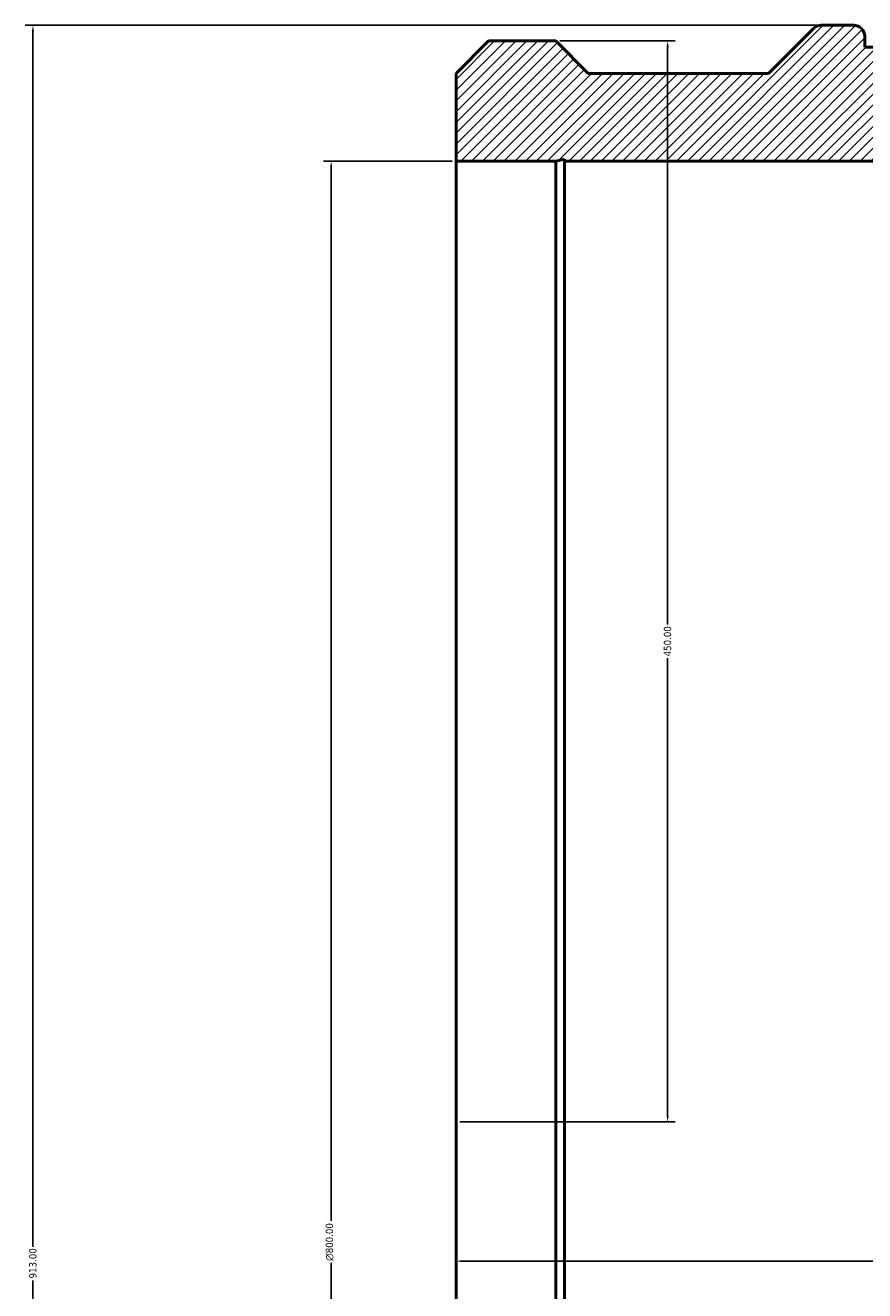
# Model space of a CAD drawing. Header units: millimetres. Extents: x -811 to 2290, y -1134 to 2777.
# Tile 5 of 7: x 125 to 474, y 1883 to 2410. Entities that reach past the tile are written whole.
import ezdxf

# ---------------------------------------------------------------- set-up
doc = ezdxf.new("R2010")
doc.units = ezdxf.units.MM
for name, color, linetype, lineweight in [('Dimension (ANSI)', 7, 'Continuous', 25), ('Hatch (ANSI)', 7, 'Continuous', 18), ('Visible (ANSI)', 7, 'Continuous', 50)]:
    doc.layers.add(name, color=color, linetype=linetype, lineweight=lineweight)
doc.styles.add('Note Text (ANSI)', font='tahoma.ttf')
doc.dimstyles.new('Default - mm (ANSI)', dxfattribs={"dimtxt": 3.048, "dimasz": 2.5, "dimexe": 3.175, "dimexo": 1.6002, "dimgap": 0.8, "dimtad": 0, "dimtoh": 1, "dimrnd": 1e-08, "dimzin": 4, "dimdsep": 46, "dimtxsty": 'Note Text (ANSI)', "dimcen": 0.09, "dimdle": 10, "dimclrd": 256, "dimclre": 256, "dimclrt": 230, "dimadec": 1, "dimazin": 1, "dimtfac": 1, "dimtofl": 0, "dimtmove": 0, "dimatfit": 3, "dimfxl": 1, "dimtolj": 1, "dimtzin": 4, "dimlwd": -1, "dimlwe": -1, "dimarcsym": 0})

# ---------------------------------------------------------------- blocks, each defined once
blk = doc.blocks.new('*D7')
at = {"layer": 'Defpoints', "color": 0, "transparency": 16777216}
for p in [(455.92, 2409.95), (127.92, 1496.95), (455.92, 1496.95)]:
    blk.add_point(p, dxfattribs=at)
at = {"layer": 'Dimension (ANSI)', "transparency": 16777216}
for p, q in [((454.32, 2409.95), (124.75, 2409.95)), ((127.92, 2407.45), (127.92, 1901.46)), ((127.92, 1499.45), (127.92, 1887.45)), ((454.32, 1496.95), (124.75, 1496.95))]:
    blk.add_line(p, q, dxfattribs=at)
for points in [[(127.51, 2407.45), (128.34, 2407.45), (127.92, 2409.95)], [(127.51, 1499.45), (128.34, 1499.45), (127.92, 1496.95)]]:
    blk.add_solid(points, dxfattribs=at)
at = {"layer": 'Dimension (ANSI)', "color": 230, "true_color": 0xff0080, "transparency": 16777216, "insert": (126.33, 1888.25), "char_height": 3.048, "attachment_point": 1, "rotation": 90, "style": 'Note Text (ANSI)'}
blk.add_mtext('\\A1;913.00', dxfattribs=at)
blk = doc.blocks.new('*D8')
at = {"layer": 'Defpoints', "color": 0, "transparency": 16777216}
for p in [(304.03, 2353.45), (252.03, 1553.45), (304.03, 1553.45)]:
    blk.add_point(p, dxfattribs=at)
at = {"layer": 'Dimension (ANSI)', "transparency": 16777216}
for p, q in [((302.43, 2353.45), (248.86, 2353.45)), ((252.03, 2350.95), (252.03, 1912.17)), ((252.03, 1555.95), (252.03, 1894.74)), ((302.43, 1553.45), (248.86, 1553.45))]:
    blk.add_line(p, q, dxfattribs=at)
for points in [[(251.61, 2350.95), (252.45, 2350.95), (252.03, 2353.45)], [(251.61, 1555.95), (252.45, 1555.95), (252.03, 1553.45)]]:
    blk.add_solid(points, dxfattribs=at)
at = {"layer": 'Dimension (ANSI)', "color": 230, "true_color": 0xff0080, "transparency": 16777216, "insert": (249.74, 1895.54), "char_height": 3.048, "attachment_point": 1, "rotation": 90, "style": 'Note Text (ANSI)'}
blk.add_mtext('\\A1;\\fAIGDT|b0|i0;\\H3.0480;\\ln\\fTahoma|b0|i0;\\H3.0480;800.00', dxfattribs=at)
blk = doc.blocks.new('*D9')
at = {"layer": 'Defpoints', "color": 0, "transparency": 16777216}
for p in [(304.03, 1953.45), (804.03, 1953.45), (804.03, 1895.46)]:
    blk.add_point(p, dxfattribs=at)
at = {"layer": 'Dimension (ANSI)', "transparency": 16777216}
for p, q in [((306.53, 1895.46), (547.09, 1895.46)), ((801.53, 1895.46), (560.98, 1895.46))]:
    blk.add_line(p, q, dxfattribs=at)
for points in [[(306.53, 1895.87), (306.53, 1895.04), (304.03, 1895.46)], [(801.53, 1895.87), (801.53, 1895.04), (804.03, 1895.46)]]:
    blk.add_solid(points, dxfattribs=at)
at = {"layer": 'Dimension (ANSI)', "color": 230, "true_color": 0xff0080, "transparency": 16777216, "insert": (547.89, 1897.04), "char_height": 3.048, "attachment_point": 1, "style": 'Note Text (ANSI)'}
blk.add_mtext('\\A1;500.00', dxfattribs=at)
blk = doc.blocks.new('*D10')
at = {"layer": 'Defpoints', "color": 0, "transparency": 16777216}
for p in [(345.53, 2403.45), (304.03, 1953.45), (392.03, 1953.45)]:
    blk.add_point(p, dxfattribs=at)
at = {"layer": 'Dimension (ANSI)', "transparency": 16777216}
for p, q in [((347.13, 2403.45), (395.21, 2403.45)), ((392.03, 2400.95), (392.03, 2160.48)), ((392.03, 1955.95), (392.03, 2146.42)), ((305.63, 1953.45), (395.21, 1953.45))]:
    blk.add_line(p, q, dxfattribs=at)
for points in [[(391.61, 2400.95), (392.45, 2400.95), (392.03, 2403.45)], [(391.61, 1955.95), (392.45, 1955.95), (392.03, 1953.45)]]:
    blk.add_solid(points, dxfattribs=at)
at = {"layer": 'Dimension (ANSI)', "color": 230, "true_color": 0xff0080, "transparency": 16777216, "insert": (390.44, 2147.22), "char_height": 3.048, "attachment_point": 1, "rotation": 90, "style": 'Note Text (ANSI)'}
blk.add_mtext('\\A1;450.00', dxfattribs=at)

msp = doc.modelspace()

# ---------------------------------------------------------------- hatches: boundary and pattern name
at = {"layer": 'Hatch (ANSI)'}
h = msp.add_hatch(dxfattribs=at)
h.set_pattern_fill('ANSI31', color=256, scale=25.4, style=0)
h.set_pattern_definition([(45, (0, 0), (-2.245064, 2.245064), [])])
edge = h.paths.add_edge_path()
edge.add_line((304.031, 2389.954), (304.031, 2353.454))
edge.add_line((304.031, 2353.454), (345.531, 2353.454))
edge.add_line((345.531, 2353.454), (349.057, 2354.203))
edge.add_line((349.057, 2354.203), (349.057, 2353.454))
edge.add_line((349.057, 2353.454), (759.005, 2353.454))
edge.add_line((759.005, 2353.454), (759.005, 2354.203))
edge.add_line((759.005, 2354.203), (762.531, 2353.454))
edge.add_line((762.531, 2353.454), (804.031, 2353.454))
edge.add_line((804.031, 2353.454), (804.031, 2389.954))
edge.add_line((804.031, 2389.954), (790.531, 2403.454))
edge.add_line((790.531, 2403.454), (762.531, 2403.454))
edge.add_line((762.531, 2403.454), (749.031, 2389.954))
edge.add_line((749.031, 2389.954), (674.031, 2389.954))
edge.add_line((674.031, 2389.954), (655.368, 2408.617))
edge.add_ellipse((652.14, 2405.389), major_axis=(3.228, 3.228), ratio=1, start_angle=0, end_angle=45)
edge.add_line((652.14, 2409.954), (638.596, 2409.954))
edge.add_ellipse((638.596, 2405.389), major_axis=(0, 4.565), ratio=1, start_angle=0, end_angle=90)
edge.add_line((634.031, 2405.389), (634.031, 2400.824))
edge.add_line((634.031, 2400.824), (564.031, 2400.824))
edge.add_line((564.031, 2400.824), (564.031, 2405.389))
edge.add_ellipse((559.466, 2405.389), major_axis=(4.565, 0), ratio=1, start_angle=0, end_angle=90)
edge.add_line((559.466, 2409.954), (548.596, 2409.954))
edge.add_ellipse((548.596, 2405.389), major_axis=(0, 4.565), ratio=1, start_angle=0, end_angle=90)
edge.add_line((544.031, 2405.389), (544.031, 2400.824))
edge.add_line((544.031, 2400.824), (474.031, 2400.824))
edge.add_line((474.031, 2400.824), (474.031, 2405.389))
edge.add_ellipse((469.466, 2405.389), major_axis=(4.565, 0), ratio=1, start_angle=0, end_angle=90)
edge.add_line((469.466, 2409.954), (455.922, 2409.954))
edge.add_ellipse((455.922, 2405.389), major_axis=(0, 4.565), ratio=1, start_angle=0, end_angle=45)
edge.add_line((452.694, 2408.617), (434.031, 2389.954))
edge.add_line((434.031, 2389.954), (359.031, 2389.954))
edge.add_line((359.031, 2389.954), (345.531, 2403.454))
edge.add_line((345.531, 2403.454), (317.531, 2403.454))
edge.add_line((317.531, 2403.454), (304.031, 2389.954))
edge = h.paths.add_edge_path()
edge.add_line((304.031, 1553.454), (304.031, 1516.954))
edge.add_line((304.031, 1516.954), (317.531, 1503.454))
edge.add_line((317.531, 1503.454), (324.031, 1503.454))
edge.add_line((324.031, 1503.454), (326.531, 1503.454))
edge.add_line((326.531, 1503.454), (326.531, 1517.454))
edge.add_line((326.531, 1517.454), (329.531, 1517.454))
edge.add_line((329.531, 1517.454), (329.531, 1506.454))
edge.add_line((329.531, 1506.454), (333.531, 1506.454))
edge.add_line((333.531, 1506.454), (333.531, 1517.454))
edge.add_line((333.531, 1517.454), (336.531, 1517.454))
edge.add_line((336.531, 1517.454), (336.531, 1503.454))
edge.add_line((336.531, 1503.454), (339.031, 1503.454))
edge.add_line((339.031, 1503.454), (345.531, 1503.454))
edge.add_line((345.531, 1503.454), (359.031, 1516.954))
edge.add_line((359.031, 1516.954), (434.031, 1516.954))
edge.add_line((434.031, 1516.954), (452.694, 1498.291))
edge.add_ellipse((455.922, 1501.519), major_axis=(-3.228, -3.228), ratio=1, start_angle=0, end_angle=45)
edge.add_line((455.922, 1496.954), (469.466, 1496.954))
edge.add_ellipse((469.466, 1501.519), major_axis=(0, -4.565), ratio=1, start_angle=0, end_angle=90)
edge.add_line((474.031, 1501.519), (474.031, 1506.084))
edge.add_line((474.031, 1506.084), (544.031, 1506.084))
edge.add_line((544.031, 1506.084), (544.031, 1501.519))
edge.add_ellipse((548.596, 1501.519), major_axis=(-4.565, 0), ratio=1, start_angle=0, end_angle=90)
edge.add_line((548.596, 1496.954), (559.466, 1496.954))
edge.add_ellipse((559.466, 1501.519), major_axis=(0, -4.565), ratio=1, start_angle=0, end_angle=90)
edge.add_line((564.031, 1501.519), (564.031, 1506.084))
edge.add_line((564.031, 1506.084), (634.031, 1506.084))
edge.add_line((634.031, 1506.084), (634.031, 1501.519))
edge.add_ellipse((638.596, 1501.519), major_axis=(-4.565, 0), ratio=1, start_angle=0, end_angle=90)
edge.add_line((638.596, 1496.954), (652.14, 1496.954))
edge.add_ellipse((652.14, 1501.519), major_axis=(0, -4.565), ratio=1, start_angle=0, end_angle=45)
edge.add_line((655.368, 1498.291), (674.031, 1516.954))
edge.add_line((674.031, 1516.954), (749.031, 1516.954))
edge.add_line((749.031, 1516.954), (762.531, 1503.454))
edge.add_line((762.531, 1503.454), (769.031, 1503.454))
edge.add_line((769.031, 1503.454), (771.531, 1503.454))
edge.add_line((771.531, 1503.454), (771.531, 1517.454))
edge.add_line((771.531, 1517.454), (774.531, 1517.454))
edge.add_line((774.531, 1517.454), (774.531, 1506.454))
edge.add_line((774.531, 1506.454), (778.531, 1506.454))
edge.add_line((778.531, 1506.454), (778.531, 1517.454))
edge.add_line((778.531, 1517.454), (781.531, 1517.454))
edge.add_line((781.531, 1517.454), (781.531, 1503.454))
edge.add_line((781.531, 1503.454), (784.031, 1503.454))
edge.add_line((784.031, 1503.454), (790.531, 1503.454))
edge.add_line((790.531, 1503.454), (804.031, 1516.954))
edge.add_line((804.031, 1516.954), (804.031, 1553.454))
edge.add_line((804.031, 1553.454), (762.531, 1553.454))
edge.add_line((762.531, 1553.454), (759.005, 1552.705))
edge.add_line((759.005, 1552.705), (759.005, 1553.454))
edge.add_line((759.005, 1553.454), (349.057, 1553.454))
edge.add_line((349.057, 1553.454), (349.057, 1552.705))
edge.add_line((349.057, 1552.705), (345.531, 1553.454))
edge.add_line((345.531, 1553.454), (304.031, 1553.454))

# ---------------------------------------------------------------- linework, layer by layer
at = {"layer": 'Visible (ANSI)'}
for p, q in [((452.694, 2408.617), (434.031, 2389.954)), ((469.466, 2409.954), (455.922, 2409.954)), ((317.531, 2403.454), (304.031, 2389.954)), ((345.531, 2403.454), (317.531, 2403.454)), ((359.031, 2389.954), (345.531, 2403.454)), ((474.031, 2400.824), (474.031, 2405.389)), ((544.031, 2400.824), (474.031, 2400.824)), ((304.031, 2389.954), (304.031, 2353.454)), ((434.031, 2389.954), (359.031, 2389.954)), ((304.031, 2353.454), (345.531, 2353.454)), ((304.031, 1553.454), (304.031, 2353.454)), ((345.531, 2353.454), (349.057, 2354.203)), ((345.531, 1553.454), (345.531, 2353.454)), ((349.057, 2354.203), (349.057, 2353.454)), ((349.057, 2353.454), (759.005, 2353.454)), ((349.057, 1553.454), (349.057, 2353.454))]:
    msp.add_line(p, q, dxfattribs=at)
for centre, start, end in [((455.922, 2405.389), 90, 135), ((469.466, 2405.389), 0, 90)]:
    msp.add_arc(centre, 4.565, start, end, dxfattribs=at)

# ---------------------------------------------------------------- dimensions: what is measured, and where the dimension line sits
at = {"layer": 'Dimension (ANSI)'}
for base, p1, p2, angle, override, picture, middle in [((127.922, 1496.954), (455.922, 2409.954), (455.922, 1496.954), 90, {"dimtoh": 0, "dimdec": 2, "dimtp": 0, "dimtm": 0, "dimtdec": 2, "dimatfit": 1}, '*D7', (127.922, 1894.454)), ((392.031, 1953.454), (345.531, 2403.454), (304.031, 1953.454), 90, {"dimtoh": 0, "dimdec": 2, "dimtp": 0, "dimtm": 0, "dimtdec": 2, "dimatfit": 1}, '*D10', (392.031, 2153.454)), ((804.031, 1895.456), (304.031, 1953.454), (804.031, 1953.454), 180, {"dimtoh": 0, "dimdec": 2, "dimse1": 1, "dimse2": 1, "dimtp": 0, "dimtm": 0, "dimtdec": 2, "dimatfit": 1}, '*D9', (554.031, 1895.456))]:
    dim = msp.add_linear_dim(base=base, p1=p1, p2=p2, angle=angle, dimstyle='Default - mm (ANSI)', override=override, dxfattribs=at)
    dim.commit()
    dim.dimension.update_dxf_attribs({"geometry": picture, "text_midpoint": middle, "dimtype": 160})
dim = msp.add_linear_dim(base=(252.031, 1553.454), p1=(304.031, 2353.454), p2=(304.031, 1553.454), angle=90, text='\\fAIGDT|b0|i0;\\H3.0480;\\ln\\fTahoma|b0|i0;\\H3.0480;<>', dimstyle='Default - mm (ANSI)', override={"dimtoh": 0, "dimdec": 2, "dimtp": 0, "dimtm": 0, "dimtdec": 2, "dimatfit": 1}, dxfattribs=at)
dim.commit()
dim.dimension.update_dxf_attribs({"geometry": '*D8', "text_midpoint": (252.031, 1903.454), "dimtype": 160})

doc.saveas('drawing.dxf')
